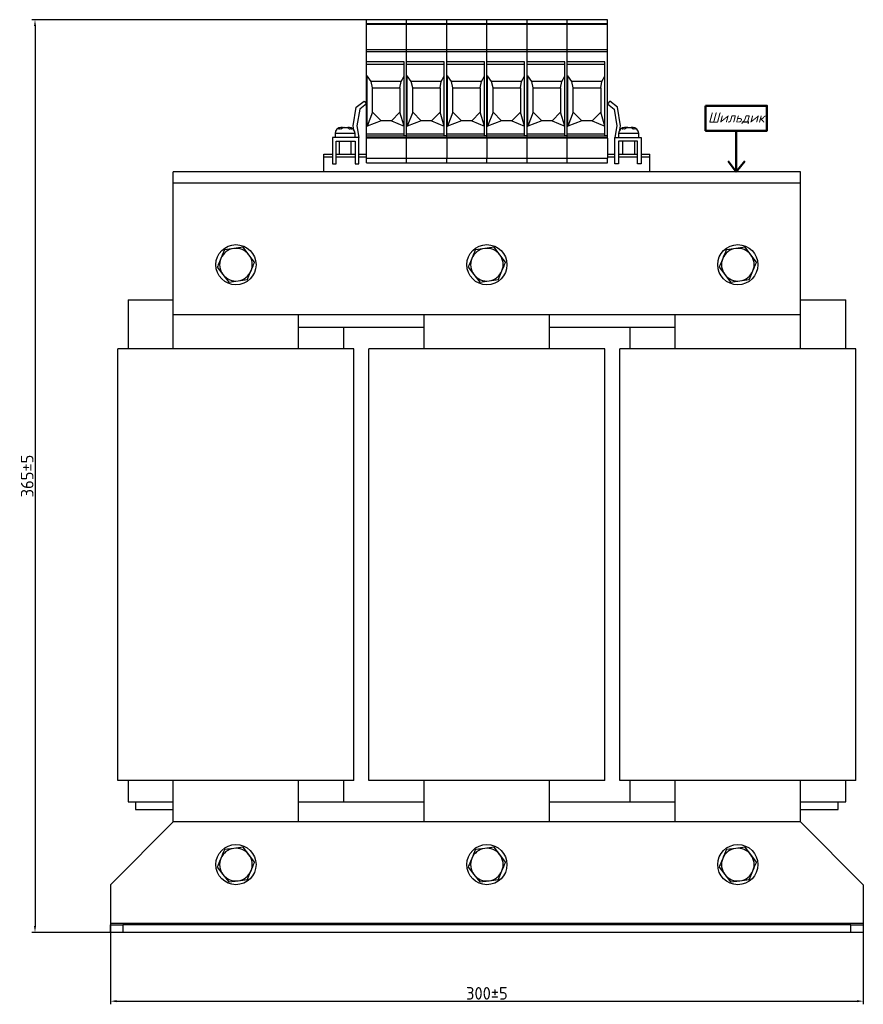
# Model space of a CAD drawing. Header units: millimetres. Extents: x -261 to 673, y 13 to 721.
# Tile 2 of 3: x -231 to 105, y 329 to 721. Entities that reach past the tile are written whole.
import ezdxf

# ---------------------------------------------------------------- set-up
doc = ezdxf.new("R2010")
doc.units = ezdxf.units.MM
doc.layers.get('0').update_dxf_attribs({"lineweight": 50})
doc.styles.add('GOST-2.304_Type-B', font='GOST Common.ttf')
doc.styles.add('GOST-2.304_Type-B_italic', font='GOST Common Italic.ttf')
doc.dimstyles.new('ISO-25', dxfattribs={"dimtxt": 5, "dimasz": 2.5, "dimexe": 1.25, "dimexo": 0.625, "dimtad": 1, "dimtoh": 1, "dimdec": 0, "dimtxsty": 'GOST-2.304_Type-B', "dimcen": 2.5, "dimadec": 0, "dimazin": 0, "dimtfac": 1, "dimtdec": 0, "dimtmove": 0, "dimatfit": 3, "dimfxl": 1, "dimarcsym": 0})

# ---------------------------------------------------------------- blocks, each defined once
blk = doc.blocks.new('*D62')
at = {"color": 0, "linetype": 'Continuous', "lineweight": -2, "transparency": 16777216}
for p, q in [((-85.9, 721.45), (-226.59, 721.45)), ((-225.34, 718.95), (-225.34, 360.35)), ((-190.9, 357.85), (-226.59, 357.85))]:
    blk.add_line(p, q, dxfattribs=at)
at = {"color": 0, "linetype": 'Continuous', "transparency": 16777216}
for points in [[(-225.75, 718.95), (-224.92, 718.95), (-225.34, 721.45)], [(-225.75, 360.35), (-224.92, 360.35), (-225.34, 357.85)]]:
    blk.add_solid(points, dxfattribs=at)
at = {"layer": 'Defpoints', "color": 0, "linetype": 'Continuous', "transparency": 16777216}
for p in [(-85.28, 721.45), (-225.34, 357.85), (-190.28, 357.85)]:
    blk.add_point(p, dxfattribs=at)
at = {"color": 0, "linetype": 'Continuous', "lineweight": 18, "transparency": 16777216, "insert": (-230.96, 539.65), "char_height": 5, "attachment_point": 2, "rotation": 90, "style": 'GOST-2.304_Type-B'}
blk.add_mtext('365%%P5', dxfattribs=at)
blk = doc.blocks.new('*D61')
at = {"color": 0, "linetype": 'Continuous', "lineweight": -2, "transparency": 16777216}
for p, q in [((-195.28, 374.23), (-195.28, 329.19)), ((104.72, 374.23), (104.72, 329.19)), ((-192.78, 330.44), (102.22, 330.44))]:
    blk.add_line(p, q, dxfattribs=at)
at = {"color": 0, "linetype": 'Continuous', "transparency": 16777216}
for points in [[(-192.78, 330.86), (-192.78, 330.03), (-195.28, 330.44)], [(102.22, 330.86), (102.22, 330.03), (104.72, 330.44)]]:
    blk.add_solid(points, dxfattribs=at)
at = {"layer": 'Defpoints', "color": 0, "linetype": 'Continuous', "transparency": 16777216}
for p in [(-195.28, 374.85), (104.72, 374.85), (104.72, 330.44)]:
    blk.add_point(p, dxfattribs=at)
at = {"color": 0, "linetype": 'Continuous', "lineweight": 18, "transparency": 16777216, "insert": (-45.28, 333.57), "char_height": 5, "attachment_point": 5, "style": 'GOST-2.304_Type-B'}
blk.add_mtext('300%%P5', dxfattribs=at)
blk = doc.blocks.new('Шильдик_2')
for p, q in [((0, 16.33), (0, 0)), ((0, 0), (-3.2, 4.27)), ((0, 0), (3.39, 4.27))]:
    blk.add_line(p, q)
blk.add_lwpolyline([(-12.21, 26.31), (12.21, 26.31), (12.21, 16.33), (-12.21, 16.33)], close=True)
at = {"insert": (0, 21.32), "char_height": 4, "width": 24.4105, "attachment_point": 5, "style": 'GOST-2.304_Type-B_italic'}
blk.add_mtext('Шильдик', dxfattribs=at)

msp = doc.modelspace()

# ---------------------------------------------------------------- linework, layer by layer
at = {"color": 7, "linetype": 'Continuous', "lineweight": 25}
for p, q in [((-77.28, 721.45), (-93.28, 721.45)), ((-93.28, 719.82), (-93.28, 721.45)), ((-77.28, 719.82), (-93.28, 719.82)), ((-93.28, 719.53), (-93.28, 719.82)), ((-77.28, 719.53), (-93.28, 719.53)), ((-93.28, 709.41), (-93.28, 719.53)), ((-61.28, 721.45), (-77.28, 721.45)), ((-77.28, 719.82), (-77.28, 721.45)), ((-61.28, 719.82), (-77.28, 719.82)), ((-77.28, 719.53), (-77.28, 719.82)), ((-61.28, 719.53), (-77.28, 719.53)), ((-77.28, 709.41), (-77.28, 719.53)), ((-61.28, 719.82), (-61.28, 721.45)), ((-45.28, 721.45), (-61.28, 721.45)), ((-61.28, 719.53), (-61.28, 719.82)), ((-45.28, 719.82), (-61.28, 719.82)), ((-61.28, 709.41), (-61.28, 719.53)), ((-45.28, 719.53), (-61.28, 719.53)), ((-45.28, 719.82), (-45.28, 721.45)), ((-29.28, 721.45), (-45.28, 721.45)), ((-45.28, 719.53), (-45.28, 719.82)), ((-29.28, 719.82), (-45.28, 719.82)), ((-45.28, 709.41), (-45.28, 719.53)), ((-29.28, 719.53), (-45.28, 719.53)), ((-13.28, 721.45), (-29.28, 721.45)), ((-29.28, 719.82), (-29.28, 721.45)), ((-13.28, 719.82), (-29.28, 719.82)), ((-29.28, 719.53), (-29.28, 719.82)), ((-13.28, 719.53), (-29.28, 719.53)), ((-29.28, 709.41), (-29.28, 719.53)), ((2.72, 721.45), (-13.28, 721.45)), ((-13.28, 719.82), (-13.28, 721.45)), ((2.72, 719.82), (-13.28, 719.82)), ((-13.28, 719.53), (-13.28, 719.82)), ((2.72, 719.53), (-13.28, 719.53)), ((-13.28, 709.41), (-13.28, 719.53)), ((2.72, 719.82), (2.72, 721.45)), ((2.72, 719.53), (2.72, 719.82)), ((2.72, 709.41), (2.72, 719.53)), ((-77.28, 709.41), (-93.28, 709.41)), ((-93.28, 708.66), (-93.28, 709.41)), ((-93.28, 704.72), (-93.28, 708.66)), ((-77.28, 708.66), (-93.28, 708.66)), ((-61.28, 709.41), (-77.28, 709.41)), ((-77.28, 708.66), (-77.28, 709.41)), ((-77.28, 704.72), (-77.28, 708.66)), ((-61.28, 708.66), (-77.28, 708.66)), ((-77.28, 675.15), (-77.28, 708.66)), ((-45.28, 709.41), (-61.28, 709.41)), ((-61.28, 708.66), (-61.28, 709.41)), ((-61.28, 675.15), (-61.28, 708.66)), ((-61.28, 704.72), (-61.28, 708.66)), ((-45.28, 708.66), (-61.28, 708.66)), ((-29.28, 709.41), (-45.28, 709.41)), ((-45.28, 708.66), (-45.28, 709.41)), ((-45.28, 675.15), (-45.28, 708.66)), ((-45.28, 704.72), (-45.28, 708.66)), ((-29.28, 708.66), (-45.28, 708.66)), ((-13.28, 709.41), (-29.28, 709.41)), ((-29.28, 708.66), (-29.28, 709.41)), ((-29.28, 704.72), (-29.28, 708.66)), ((-13.28, 708.66), (-29.28, 708.66)), ((-29.28, 675.15), (-29.28, 708.66)), ((2.72, 709.41), (-13.28, 709.41)), ((-13.28, 708.66), (-13.28, 709.41)), ((-13.28, 704.72), (-13.28, 708.66)), ((2.72, 708.66), (-13.28, 708.66)), ((-13.28, 675.15), (-13.28, 708.66)), ((2.72, 708.66), (2.72, 709.41)), ((2.72, 675.15), (2.72, 708.66)), ((-78.28, 704.72), (-93.28, 704.72)), ((-93.28, 703.57), (-93.28, 704.72)), ((-78.28, 703.57), (-93.28, 703.57)), ((-93.28, 699.09), (-93.28, 703.57)), ((-78.28, 675.15), (-78.28, 704.72)), ((-62.28, 704.72), (-77.28, 704.72)), ((-77.28, 703.57), (-77.28, 704.72)), ((-62.28, 703.57), (-77.28, 703.57)), ((-62.28, 675.15), (-62.28, 704.72)), ((-46.28, 704.72), (-61.28, 704.72)), ((-61.28, 703.57), (-61.28, 704.72)), ((-46.28, 703.57), (-61.28, 703.57)), ((-46.28, 675.15), (-46.28, 704.72)), ((-30.28, 704.72), (-45.28, 704.72)), ((-45.28, 703.57), (-45.28, 704.72)), ((-30.28, 703.57), (-45.28, 703.57)), ((-30.28, 675.15), (-30.28, 704.72)), ((-14.28, 704.72), (-29.28, 704.72)), ((-29.28, 703.57), (-29.28, 704.72)), ((-14.28, 703.57), (-29.28, 703.57)), ((-14.28, 675.15), (-14.28, 704.72)), ((1.72, 704.72), (-13.28, 704.72)), ((-13.28, 703.57), (-13.28, 704.72)), ((1.72, 703.57), (-13.28, 703.57)), ((1.72, 675.15), (1.72, 704.72)), ((-93.28, 699.09), (-92.98, 699.09)), ((-93.28, 679), (-93.28, 699.09)), ((-91.41, 696.8), (-92.98, 699.09)), ((-92.98, 679), (-92.98, 699.09)), ((-79.46, 696.8), (-78.28, 698.95)), ((-77.28, 699.09), (-76.98, 699.09)), ((-75.41, 696.8), (-76.98, 699.09)), ((-76.98, 679), (-76.98, 699.09)), ((-63.46, 696.8), (-62.28, 698.95)), ((-61.28, 699.09), (-60.98, 699.09)), ((-59.41, 696.8), (-60.98, 699.09)), ((-60.98, 679), (-60.98, 699.09)), ((-47.46, 696.8), (-46.28, 698.95)), ((-45.28, 699.09), (-44.98, 699.09)), ((-43.41, 696.8), (-44.98, 699.09)), ((-44.98, 679), (-44.98, 699.09)), ((-31.46, 696.8), (-30.28, 698.95)), ((-29.28, 699.09), (-28.98, 699.09)), ((-27.41, 696.8), (-28.98, 699.09)), ((-28.98, 679), (-28.98, 699.09)), ((-15.46, 696.8), (-14.28, 698.95)), ((-13.28, 699.09), (-12.98, 699.09)), ((-11.41, 696.8), (-12.98, 699.09)), ((-12.98, 679), (-12.98, 699.09)), ((0.54, 696.8), (1.72, 698.95)), ((-79.46, 696.8), (-91.41, 696.8)), ((-90.83, 694.3), (-91.41, 696.8)), ((-90.83, 684.6), (-90.83, 694.3)), ((-90.83, 694.3), (-79.93, 694.3)), ((-79.93, 694.3), (-79.46, 696.8)), ((-79.93, 694.3), (-79.93, 684.6)), ((-63.46, 696.8), (-75.41, 696.8)), ((-74.83, 694.3), (-75.41, 696.8)), ((-74.83, 684.6), (-74.83, 694.3)), ((-74.83, 694.3), (-63.93, 694.3)), ((-63.93, 694.3), (-63.46, 696.8)), ((-63.93, 694.3), (-63.93, 684.6)), ((-47.46, 696.8), (-59.41, 696.8)), ((-58.83, 694.3), (-59.41, 696.8)), ((-58.83, 684.6), (-58.83, 694.3)), ((-58.83, 694.3), (-47.93, 694.3)), ((-47.93, 694.3), (-47.46, 696.8)), ((-47.93, 694.3), (-47.93, 684.6)), ((-31.46, 696.8), (-43.41, 696.8)), ((-42.83, 694.3), (-43.41, 696.8)), ((-42.83, 684.6), (-42.83, 694.3)), ((-42.83, 694.3), (-31.93, 694.3)), ((-31.93, 694.3), (-31.46, 696.8)), ((-31.93, 694.3), (-31.93, 684.6)), ((-15.46, 696.8), (-27.41, 696.8)), ((-26.83, 694.3), (-27.41, 696.8)), ((-26.83, 684.6), (-26.83, 694.3)), ((-26.83, 694.3), (-15.93, 694.3)), ((-15.93, 694.3), (-15.46, 696.8)), ((-15.93, 694.3), (-15.93, 684.6)), ((0.54, 696.8), (-11.41, 696.8)), ((-10.83, 694.3), (-11.41, 696.8)), ((-10.83, 684.6), (-10.83, 694.3)), ((-10.83, 694.3), (0.07, 694.3)), ((0.07, 694.3), (0.54, 696.8)), ((0.07, 694.3), (0.07, 684.6)), ((-98.58, 679.22), (-97.35, 686.57)), ((-97.35, 686.57), (-94.21, 689.05)), ((-93.28, 687.88), (-95.96, 685.76)), ((-94.21, 689.05), (-93.28, 687.88)), ((3.65, 689.05), (2.72, 687.88)), ((2.72, 687.88), (5.41, 685.76)), ((6.79, 686.57), (3.65, 689.05)), ((8.03, 679.22), (6.79, 686.57)), ((-95.96, 685.76), (-97.06, 679.22)), ((-90.83, 684.6), (-92.98, 679)), ((-87.43, 681.2), (-90.83, 684.6)), ((-79.93, 684.6), (-83.33, 681.2)), ((-78.28, 679.1), (-79.93, 684.6)), ((-74.83, 684.6), (-76.98, 679)), ((-71.43, 681.2), (-74.83, 684.6)), ((-63.93, 684.6), (-67.33, 681.2)), ((-62.28, 679.1), (-63.93, 684.6)), ((-58.83, 684.6), (-60.98, 679)), ((-55.43, 681.2), (-58.83, 684.6)), ((-47.93, 684.6), (-51.33, 681.2)), ((-46.28, 679.1), (-47.93, 684.6)), ((-42.83, 684.6), (-44.98, 679)), ((-39.43, 681.2), (-42.83, 684.6)), ((-31.93, 684.6), (-35.33, 681.2)), ((-30.28, 679.1), (-31.93, 684.6)), ((-26.83, 684.6), (-28.98, 679)), ((-23.43, 681.2), (-26.83, 684.6)), ((-15.93, 684.6), (-19.33, 681.2)), ((-14.28, 679.1), (-15.93, 684.6)), ((-10.83, 684.6), (-12.98, 679)), ((-7.43, 681.2), (-10.83, 684.6)), ((0.07, 684.6), (-3.33, 681.2)), ((1.72, 679.1), (0.07, 684.6)), ((5.41, 685.76), (6.51, 679.22)), ((-98.31, 677.6), (-98.58, 679.22)), ((-97.06, 679.22), (-96.28, 674.55)), ((-93.28, 679), (-92.98, 679)), ((-93.28, 675.8), (-93.28, 679)), ((-87.43, 681.2), (-92.98, 679)), ((-83.33, 681.2), (-87.43, 681.2)), ((-83.33, 681.2), (-78.28, 679.1)), ((-77.28, 679), (-76.98, 679)), ((-71.43, 681.2), (-76.98, 679)), ((-67.33, 681.2), (-71.43, 681.2)), ((-67.33, 681.2), (-62.28, 679.1)), ((-61.28, 679), (-60.98, 679)), ((-55.43, 681.2), (-60.98, 679)), ((-51.33, 681.2), (-55.43, 681.2)), ((-51.33, 681.2), (-46.28, 679.1)), ((-45.28, 679), (-44.98, 679)), ((-39.43, 681.2), (-44.98, 679)), ((-35.33, 681.2), (-39.43, 681.2)), ((-35.33, 681.2), (-30.28, 679.1)), ((-29.28, 679), (-28.98, 679)), ((-23.43, 681.2), (-28.98, 679)), ((-19.33, 681.2), (-23.43, 681.2)), ((-19.33, 681.2), (-14.28, 679.1)), ((-13.28, 679), (-12.98, 679)), ((-7.43, 681.2), (-12.98, 679)), ((-3.33, 681.2), (-7.43, 681.2)), ((-3.33, 681.2), (1.72, 679.1)), ((6.51, 679.22), (5.72, 674.55)), ((7.75, 677.6), (8.03, 679.22)), ((-105.78, 676.05), (-105.78, 674.55)), ((-103.28, 678.55), (-103.2, 678.55)), ((-102.84, 678.55), (-103.2, 678.55)), ((-102.25, 678.55), (-102.86, 678.43)), ((-102.84, 678.29), (-102.84, 678.55)), ((-102.09, 678.55), (-102.25, 678.55)), ((-102.09, 678.55), (-101.31, 678.55)), ((-100.31, 678.55), (-100.72, 678.55)), ((-100.31, 678.55), (-100.28, 678.55)), ((-97.78, 674.55), (-97.78, 676.05)), ((-93.28, 675.09), (-93.28, 675.8)), ((-78.28, 675.8), (-93.28, 675.8)), ((-77.28, 675.09), (-93.28, 675.09)), ((-93.28, 674.45), (-93.28, 675.09)), ((-77.28, 675.15), (-78.28, 675.15)), ((-77.28, 675.09), (-77.28, 675.8)), ((-62.28, 675.8), (-77.28, 675.8)), ((-77.28, 675.09), (-77.28, 675.15)), ((-61.28, 675.09), (-77.28, 675.09)), ((-77.28, 674.45), (-77.28, 675.09)), ((-61.28, 675.15), (-62.28, 675.15)), ((-61.28, 675.09), (-61.28, 675.8)), ((-46.28, 675.8), (-61.28, 675.8)), ((-61.28, 675.09), (-61.28, 675.15)), ((-61.28, 674.45), (-61.28, 675.09)), ((-45.28, 675.09), (-61.28, 675.09)), ((-45.28, 675.15), (-46.28, 675.15)), ((-45.28, 675.09), (-45.28, 675.8)), ((-30.28, 675.8), (-45.28, 675.8)), ((-45.28, 675.09), (-45.28, 675.15)), ((-45.28, 674.45), (-45.28, 675.09)), ((-29.28, 675.09), (-45.28, 675.09)), ((-29.28, 675.15), (-30.28, 675.15)), ((-29.28, 675.09), (-29.28, 675.8)), ((-14.28, 675.8), (-29.28, 675.8)), ((-29.28, 675.09), (-29.28, 675.15)), ((-13.28, 675.09), (-29.28, 675.09)), ((-29.28, 674.45), (-29.28, 675.09)), ((-13.28, 675.15), (-14.28, 675.15)), ((-13.28, 675.09), (-13.28, 675.8)), ((1.72, 675.8), (-13.28, 675.8)), ((-13.28, 675.09), (-13.28, 675.15)), ((2.72, 675.09), (-13.28, 675.09)), ((-13.28, 674.45), (-13.28, 675.09)), ((2.72, 675.15), (1.72, 675.15)), ((2.72, 675.09), (2.72, 675.15)), ((2.72, 674.45), (2.72, 675.09)), ((7.22, 676.05), (7.22, 674.55)), ((9.72, 678.55), (9.8, 678.55)), ((10.16, 678.55), (9.8, 678.55)), ((10.75, 678.55), (10.16, 678.44)), ((10.16, 678.29), (10.16, 678.55)), ((10.91, 678.55), (10.75, 678.55)), ((10.91, 678.55), (11.69, 678.55)), ((12.69, 678.55), (12.28, 678.55)), ((12.69, 678.55), (12.72, 678.55)), ((15.22, 674.55), (15.22, 676.05)), ((-106.78, 674.55), (-106.78, 664.05)), ((-96.28, 674.55), (-106.78, 674.55)), ((-105.28, 673.05), (-97.78, 673.05)), ((-105.28, 664.05), (-105.28, 673.05)), ((-104.18, 673.05), (-104.18, 667.85)), ((-99.38, 667.85), (-99.38, 673.05)), ((-97.78, 673.05), (-97.78, 664.05)), ((-96.28, 664.05), (-96.28, 674.55)), ((-93.28, 674.2), (-93.28, 674.45)), ((-77.28, 674.45), (-93.28, 674.45)), ((-77.28, 674.2), (-93.28, 674.2)), ((-93.28, 666.24), (-93.28, 674.2)), ((-77.28, 674.2), (-77.28, 674.45)), ((-61.28, 674.45), (-77.28, 674.45)), ((-61.28, 674.2), (-77.28, 674.2)), ((-77.28, 666.24), (-77.28, 674.2)), ((-61.28, 674.2), (-61.28, 674.45)), ((-45.28, 674.45), (-61.28, 674.45)), ((-61.28, 674.2), (-61.28, 666.24)), ((-45.28, 674.2), (-61.28, 674.2)), ((-45.28, 674.2), (-45.28, 674.45)), ((-29.28, 674.45), (-45.28, 674.45)), ((-45.28, 674.2), (-45.28, 666.24)), ((-29.28, 674.2), (-45.28, 674.2)), ((-29.28, 674.2), (-29.28, 674.45)), ((-13.28, 674.45), (-29.28, 674.45)), ((-13.28, 674.2), (-29.28, 674.2)), ((-29.28, 666.24), (-29.28, 674.2)), ((2.72, 674.45), (-13.28, 674.45)), ((-13.28, 674.2), (-13.28, 674.45)), ((2.72, 674.2), (-13.28, 674.2)), ((-13.28, 666.24), (-13.28, 674.2)), ((2.72, 674.2), (2.72, 674.45)), ((2.72, 674.2), (2.72, 666.24)), ((5.72, 674.55), (16.22, 674.55)), ((5.72, 664.05), (5.72, 674.55)), ((7.22, 673.05), (7.22, 664.05)), ((14.72, 673.05), (7.22, 673.05)), ((8.82, 673.05), (8.82, 667.85)), ((13.62, 667.85), (13.62, 673.05)), ((14.72, 664.05), (14.72, 673.05)), ((16.22, 674.55), (16.22, 664.05)), ((-110.28, 666.85), (-110.28, 667.85)), ((-110.28, 667.85), (-106.78, 667.85)), ((-110.28, 666.85), (-106.78, 666.85)), ((-110.28, 660.85), (-110.28, 666.85)), ((-105.28, 667.85), (-97.78, 667.85)), ((-105.28, 666.85), (-97.78, 666.85)), ((-96.28, 667.85), (-93.28, 667.85)), ((-96.28, 666.85), (-93.28, 666.85)), ((2.72, 667.85), (5.72, 667.85)), ((2.72, 666.85), (5.72, 666.85)), ((7.22, 667.85), (14.72, 667.85)), ((7.22, 666.85), (14.72, 666.85)), ((16.22, 667.85), (19.72, 667.85)), ((16.22, 666.85), (19.72, 666.85)), ((19.72, 666.85), (19.72, 667.85)), ((19.72, 660.85), (19.72, 666.85)), ((-106.78, 664.05), (-105.28, 664.05)), ((-97.78, 664.05), (-96.28, 664.05)), ((-93.28, 666.24), (-77.28, 666.24)), ((-93.28, 664.45), (-93.28, 666.24)), ((-93.28, 664.45), (-77.28, 664.45)), ((-77.28, 666.24), (-61.28, 666.24)), ((-77.28, 664.45), (-77.28, 666.24)), ((-77.28, 664.45), (-61.28, 664.45)), ((-61.28, 664.45), (-61.28, 666.24)), ((-61.28, 666.24), (-45.28, 666.24)), ((-61.28, 664.45), (-45.28, 664.45)), ((-45.28, 664.45), (-45.28, 666.24)), ((-45.28, 666.24), (-29.28, 666.24)), ((-45.28, 664.45), (-29.28, 664.45)), ((-29.28, 666.24), (-13.28, 666.24)), ((-29.28, 664.45), (-29.28, 666.24)), ((-29.28, 664.45), (-13.28, 664.45)), ((-13.28, 666.24), (2.72, 666.24)), ((-13.28, 664.45), (-13.28, 666.24)), ((-13.28, 664.45), (2.72, 664.45)), ((2.72, 664.45), (2.72, 666.24)), ((7.22, 664.05), (5.72, 664.05)), ((16.22, 664.05), (14.72, 664.05)), ((79.72, 660.85), (-170.28, 660.85)), ((-170.28, 656.35), (-170.28, 660.85)), ((79.72, 656.35), (79.72, 660.85)), ((79.72, 656.35), (-170.28, 656.35)), ((-170.28, 603.85), (-170.28, 656.35)), ((79.72, 603.85), (79.72, 656.35)), ((-146.12, 630.3), (-149.85, 629.81)), ((-142.4, 630.79), (-146.12, 630.3)), ((-140.12, 627.81), (-142.4, 630.79)), ((-137.84, 624.83), (-140.12, 627.81)), ((-46.12, 630.3), (-49.85, 629.81)), ((-42.4, 630.79), (-46.12, 630.3)), ((-40.12, 627.81), (-42.4, 630.79)), ((-37.84, 624.83), (-40.12, 627.81)), ((53.88, 630.3), (50.15, 629.81)), ((57.6, 630.79), (53.88, 630.3)), ((59.88, 627.81), (57.6, 630.79)), ((62.16, 624.83), (59.88, 627.81)), ((-152.72, 622.88), (-150.44, 619.9)), ((-150.44, 619.9), (-148.15, 616.92)), ((-52.72, 622.88), (-50.44, 619.9)), ((-50.44, 619.9), (-48.15, 616.92)), ((47.28, 622.88), (49.56, 619.9)), ((49.56, 619.9), (51.85, 616.92)), ((-148.15, 616.92), (-144.43, 617.41)), ((-144.43, 617.41), (-140.71, 617.9)), ((-48.15, 616.92), (-44.43, 617.41)), ((-44.43, 617.41), (-40.71, 617.9)), ((51.85, 616.92), (55.57, 617.41)), ((55.57, 617.41), (59.29, 617.9)), ((-188.28, 609.85), (-188.28, 590.35)), ((-188.28, 609.85), (-170.28, 609.85)), ((79.72, 609.85), (97.72, 609.85)), ((97.72, 590.35), (97.72, 609.85)), ((-170.28, 590.35), (-170.28, 603.85)), ((79.72, 603.85), (-170.28, 603.85)), ((-120.28, 590.35), (-120.28, 603.85)), ((-70.28, 590.35), (-70.28, 603.85)), ((-20.28, 590.35), (-20.28, 603.85)), ((29.72, 590.35), (29.72, 603.85)), ((79.72, 590.35), (79.72, 603.85)), ((-70.28, 598.85), (-120.28, 598.85)), ((-102.28, 590.35), (-102.28, 598.85)), ((29.72, 598.85), (-20.28, 598.85)), ((11.72, 598.85), (11.72, 590.35)), ((-192.28, 418.35), (-192.28, 590.35)), ((-177.28, 590.35), (-192.28, 590.35)), ((-113.28, 590.35), (-177.28, 590.35)), ((-98.28, 590.35), (-113.28, 590.35)), ((-98.28, 418.35), (-98.28, 590.35)), ((-92.28, 418.35), (-92.28, 590.35)), ((-77.28, 590.35), (-92.28, 590.35)), ((-13.28, 590.35), (-77.28, 590.35)), ((1.72, 590.35), (-13.28, 590.35)), ((1.72, 418.35), (1.72, 590.35)), ((7.72, 418.35), (7.72, 590.35)), ((22.72, 590.35), (7.72, 590.35)), ((86.72, 590.35), (22.72, 590.35)), ((101.72, 590.35), (86.72, 590.35)), ((101.72, 418.35), (101.72, 590.35)), ((-177.28, 418.35), (-192.28, 418.35)), ((-188.28, 418.35), (-188.28, 409.85)), ((-113.28, 418.35), (-177.28, 418.35)), ((-170.28, 401.85), (-170.28, 418.35)), ((-120.28, 401.85), (-120.28, 418.35)), ((-98.28, 418.35), (-113.28, 418.35)), ((-102.28, 409.85), (-102.28, 418.35)), ((-77.28, 418.35), (-92.28, 418.35)), ((-13.28, 418.35), (-77.28, 418.35)), ((-70.28, 401.85), (-70.28, 418.35)), ((-20.28, 401.85), (-20.28, 418.35)), ((1.72, 418.35), (-13.28, 418.35)), ((22.72, 418.35), (7.72, 418.35)), ((11.72, 418.35), (11.72, 409.85)), ((86.72, 418.35), (22.72, 418.35)), ((29.72, 401.85), (29.72, 418.35)), ((79.72, 401.85), (79.72, 418.35)), ((101.72, 418.35), (86.72, 418.35)), ((97.72, 409.85), (97.72, 418.35)), ((-188.28, 409.85), (-170.28, 409.85)), ((-185.28, 409.85), (-185.28, 406.85)), ((-120.28, 409.85), (-70.28, 409.85)), ((-20.28, 409.85), (29.72, 409.85)), ((79.72, 409.85), (97.72, 409.85)), ((94.72, 406.85), (94.72, 409.85)), ((-185.28, 406.85), (-170.28, 406.85)), ((79.72, 406.85), (94.72, 406.85)), ((-170.28, 401.85), (-195.28, 376.85)), ((79.72, 401.85), (-170.28, 401.85)), ((104.72, 376.85), (79.72, 401.85)), ((-146.12, 391.3), (-149.85, 390.81)), ((-142.4, 391.79), (-146.12, 391.3)), ((-140.12, 388.81), (-142.4, 391.79)), ((-137.84, 385.83), (-140.12, 388.81)), ((-46.12, 391.3), (-49.85, 390.81)), ((-42.4, 391.79), (-46.12, 391.3)), ((-40.12, 388.81), (-42.4, 391.79)), ((-37.84, 385.83), (-40.12, 388.81)), ((53.88, 391.3), (50.15, 390.81)), ((57.6, 391.79), (53.88, 391.3)), ((59.88, 388.81), (57.6, 391.79)), ((62.16, 385.83), (59.88, 388.81)), ((-152.72, 383.88), (-150.44, 380.9)), ((-150.44, 380.9), (-148.15, 377.92)), ((-52.72, 383.88), (-50.44, 380.9)), ((-50.44, 380.9), (-48.15, 377.92)), ((47.28, 383.88), (49.56, 380.9)), ((49.56, 380.9), (51.85, 377.92)), ((-195.28, 376.85), (-195.28, 361.35)), ((-148.15, 377.92), (-144.43, 378.41)), ((-144.43, 378.41), (-140.71, 378.9)), ((-48.15, 377.92), (-44.43, 378.41)), ((-44.43, 378.41), (-40.71, 378.9)), ((51.85, 377.92), (55.57, 378.41)), ((55.57, 378.41), (59.29, 378.9)), ((104.72, 376.85), (104.72, 361.35)), ((104.72, 361.35), (-195.28, 361.35)), ((-195.28, 361.35), (-195.28, 360.85)), ((104.72, 361.35), (104.72, 360.85)), ((-195.28, 357.85), (-195.28, 360.85)), ((-195.28, 360.85), (-190.28, 360.85)), ((-190.28, 357.85), (-195.28, 357.85)), ((-190.28, 360.85), (-190.28, 357.85)), ((99.72, 360.85), (-190.28, 360.85)), ((99.72, 357.85), (-190.28, 357.85)), ((99.72, 357.85), (99.72, 360.85)), ((99.72, 360.85), (104.72, 360.85)), ((104.72, 357.85), (99.72, 357.85)), ((104.72, 360.85), (104.72, 357.85))]:
    msp.add_line(p, q, dxfattribs=at)
at = {"color": 8, "linetype": 'Continuous', "lineweight": 25}
for p, q in [((-98.8, 676.05), (-105.78, 676.05)), ((-97.78, 676.05), (-98.8, 676.05)), ((14.2, 676.05), (7.22, 676.05)), ((15.22, 676.05), (14.2, 676.05))]:
    msp.add_line(p, q, dxfattribs=at)
at = {"color": 7, "linetype": 'Continuous', "lineweight": 25}
for centre in [(-145.28, 623.85), (-45.28, 623.85), (54.72, 623.85), (-145.28, 384.85), (-45.28, 384.85), (54.72, 384.85)]:
    msp.add_circle(centre, 8, dxfattribs=at)
for centre, radius, start, end in [((-103.28, 676.05), 2.5, 90, 180), ((-100.28, 676.05), 2.5, 0, 90), ((9.72, 676.05), 2.5, 90, 180), ((12.72, 676.05), 2.5, 0, 90), ((-145.28, 623.85), 6.5, 97.4773, 157.4773), ((-145.28, 623.85), 6.5, 37.4773, 97.4773), ((-145.28, 623.85), 6.5, 337.4773, 37.4773), ((-45.28, 623.85), 6.5, 97.4773, 157.4773), ((-45.28, 623.85), 6.5, 37.4773, 97.4773), ((-45.28, 623.85), 6.5, 337.4773, 37.4773), ((54.72, 623.85), 6.5, 97.4773, 157.4773), ((54.72, 623.85), 6.5, 37.4773, 97.4773), ((54.72, 623.85), 6.5, 337.4773, 37.4773), ((-145.28, 623.85), 6.5, 157.4773, 217.4773), ((-45.28, 623.85), 6.5, 157.4773, 217.4773), ((54.72, 623.85), 6.5, 157.4773, 217.4773), ((-145.28, 623.85), 6.5, 217.4773, 277.4773), ((-145.28, 623.85), 6.5, 277.4773, 337.4773), ((-45.28, 623.85), 6.5, 217.4773, 277.4773), ((-45.28, 623.85), 6.5, 277.4773, 337.4773), ((54.72, 623.85), 6.5, 217.4773, 277.4773), ((54.72, 623.85), 6.5, 277.4773, 337.4773), ((-145.28, 384.85), 6.5, 97.4773, 157.4773), ((-145.28, 384.85), 6.5, 37.4773, 97.4773), ((-145.28, 384.85), 6.5, 337.4773, 37.4773), ((-45.28, 384.85), 6.5, 97.4773, 157.4773), ((-45.28, 384.85), 6.5, 37.4773, 97.4773), ((-45.28, 384.85), 6.5, 337.4773, 37.4773), ((54.72, 384.85), 6.5, 97.4773, 157.4773), ((54.72, 384.85), 6.5, 37.4773, 97.4773), ((54.72, 384.85), 6.5, 337.4773, 37.4773), ((-145.28, 384.85), 6.5, 157.4773, 217.4773), ((-45.28, 384.85), 6.5, 157.4773, 217.4773), ((54.72, 384.85), 6.5, 157.4773, 217.4773), ((-145.28, 384.85), 6.5, 217.4773, 277.4773), ((-145.28, 384.85), 6.5, 277.4773, 337.4773), ((-45.28, 384.85), 6.5, 217.4773, 277.4773), ((-45.28, 384.85), 6.5, 277.4773, 337.4773), ((54.72, 384.85), 6.5, 217.4773, 277.4773), ((54.72, 384.85), 6.5, 277.4773, 337.4773)]:
    msp.add_arc(centre, radius, start, end, dxfattribs=at)
for points, knots in [([(-103.2, 678.55), (-103.4, 678.53), (-103.79, 678.48), (-104.16, 678.19), (-104.32, 678), (-104.34, 677.98)], [0, 0, 0, 0, 0.476022, 0.95418, 1, 1, 1, 1]), ([(-103.22, 677.98), (-103.2, 678.01), (-103.03, 678.2), (-102.66, 678.49), (-102.28, 678.53), (-102.09, 678.55)], [0, 0, 0, 0, 0.072292, 0.52415, 1, 1, 1, 1]), ([(-101.31, 678.55), (-101.1, 678.53), (-100.66, 678.48), (-100.25, 678.19), (-100.06, 678), (-100.05, 677.98)], [0, 0, 0, 0, 0.4760222, 0.9541803, 1, 1, 1, 1]), ([(-99.04, 677.98), (-99.07, 678.01), (-99.26, 678.2), (-99.67, 678.49), (-100.09, 678.53), (-100.31, 678.55)], [0, 0, 0, 0, 0.072292, 0.52415, 1, 1, 1, 1]), ([(9.8, 678.55), (9.6, 678.53), (9.21, 678.48), (8.84, 678.19), (8.68, 678), (8.66, 677.98)], [0, 0, 0, 0, 0.476022, 0.95418, 1, 1, 1, 1]), ([(9.78, 677.98), (9.8, 678.01), (9.97, 678.2), (10.34, 678.49), (10.72, 678.53), (10.91, 678.55)], [0, 0, 0, 0, 0.072292, 0.52415, 1, 1, 1, 1]), ([(11.69, 678.55), (11.9, 678.53), (12.34, 678.48), (12.75, 678.19), (12.94, 678), (12.95, 677.98)], [0, 0, 0, 0, 0.4760222, 0.9541803, 1, 1, 1, 1]), ([(13.96, 677.98), (13.93, 678.01), (13.74, 678.2), (13.33, 678.49), (12.91, 678.53), (12.69, 678.55)], [0, 0, 0, 0, 0.072292, 0.52415, 1, 1, 1, 1]), ([(-149.85, 629.81), (-149.86, 629.78), (-150.33, 628.64), (-150.81, 627.47), (-151.28, 626.34)], [0, 0, 0, 0, 0.026995, 1, 1, 1, 1]), ([(-49.85, 629.81), (-49.86, 629.78), (-50.33, 628.64), (-50.81, 627.47), (-51.28, 626.34)], [0, 0, 0, 0, 0.026995, 1, 1, 1, 1]), ([(50.15, 629.81), (50.14, 629.78), (49.67, 628.64), (49.19, 627.47), (48.72, 626.34)], [0, 0, 0, 0, 0.026995, 1, 1, 1, 1]), ([(-151.28, 626.34), (-151.64, 625.47), (-152.13, 624.31), (-152.6, 623.17), (-152.72, 622.88)], [0, 0, 0, 0, 0.7469333, 1, 1, 1, 1]), ([(-139.27, 621.36), (-138.81, 622.49), (-138.32, 623.66), (-137.85, 624.8), (-137.84, 624.83)], [0, 0, 0, 0, 0.973005, 1, 1, 1, 1]), ([(-51.28, 626.34), (-51.64, 625.47), (-52.13, 624.31), (-52.6, 623.17), (-52.72, 622.88)], [0, 0, 0, 0, 0.746933, 1, 1, 1, 1]), ([(-39.27, 621.36), (-38.81, 622.49), (-38.32, 623.66), (-37.85, 624.8), (-37.84, 624.83)], [0, 0, 0, 0, 0.973005, 1, 1, 1, 1]), ([(48.72, 626.34), (48.36, 625.47), (47.87, 624.31), (47.4, 623.17), (47.28, 622.88)], [0, 0, 0, 0, 0.746933, 1, 1, 1, 1]), ([(60.73, 621.36), (61.19, 622.49), (61.68, 623.66), (62.15, 624.8), (62.16, 624.83)], [0, 0, 0, 0, 0.973005, 1, 1, 1, 1]), ([(-140.71, 617.9), (-140.59, 618.19), (-140.12, 619.33), (-139.63, 620.49), (-139.27, 621.36)], [0, 0, 0, 0, 0.2530667, 1, 1, 1, 1]), ([(-40.71, 617.9), (-40.59, 618.19), (-40.12, 619.33), (-39.63, 620.49), (-39.27, 621.36)], [0, 0, 0, 0, 0.2530667, 1, 1, 1, 1]), ([(59.29, 617.9), (59.41, 618.19), (59.88, 619.33), (60.37, 620.49), (60.73, 621.36)], [0, 0, 0, 0, 0.2530667, 1, 1, 1, 1]), ([(-149.85, 390.81), (-149.86, 390.78), (-150.33, 389.64), (-150.81, 388.47), (-151.28, 387.34)], [0, 0, 0, 0, 0.026995, 1, 1, 1, 1]), ([(-49.85, 390.81), (-49.86, 390.78), (-50.33, 389.64), (-50.81, 388.47), (-51.28, 387.34)], [0, 0, 0, 0, 0.026995, 1, 1, 1, 1]), ([(50.15, 390.81), (50.14, 390.78), (49.67, 389.64), (49.19, 388.47), (48.72, 387.34)], [0, 0, 0, 0, 0.0269953, 1, 1, 1, 1]), ([(-151.28, 387.34), (-151.64, 386.47), (-152.13, 385.31), (-152.6, 384.17), (-152.72, 383.88)], [0, 0, 0, 0, 0.746933, 1, 1, 1, 1]), ([(-139.27, 382.36), (-138.81, 383.49), (-138.32, 384.66), (-137.85, 385.8), (-137.84, 385.83)], [0, 0, 0, 0, 0.973005, 1, 1, 1, 1]), ([(-51.28, 387.34), (-51.64, 386.47), (-52.13, 385.31), (-52.6, 384.17), (-52.72, 383.88)], [0, 0, 0, 0, 0.7469333, 1, 1, 1, 1]), ([(-39.27, 382.36), (-38.81, 383.49), (-38.32, 384.66), (-37.85, 385.8), (-37.84, 385.83)], [0, 0, 0, 0, 0.973005, 1, 1, 1, 1]), ([(48.72, 387.34), (48.36, 386.47), (47.87, 385.31), (47.4, 384.17), (47.28, 383.88)], [0, 0, 0, 0, 0.746933, 1, 1, 1, 1]), ([(60.73, 382.36), (61.19, 383.49), (61.68, 384.66), (62.15, 385.8), (62.16, 385.83)], [0, 0, 0, 0, 0.973005, 1, 1, 1, 1]), ([(-140.71, 378.9), (-140.59, 379.19), (-140.12, 380.33), (-139.63, 381.49), (-139.27, 382.36)], [0, 0, 0, 0, 0.253067, 1, 1, 1, 1]), ([(-40.71, 378.9), (-40.59, 379.19), (-40.12, 380.33), (-39.63, 381.49), (-39.27, 382.36)], [0, 0, 0, 0, 0.253067, 1, 1, 1, 1]), ([(59.29, 378.9), (59.41, 379.19), (59.88, 380.33), (60.37, 381.49), (60.73, 382.36)], [0, 0, 0, 0, 0.253067, 1, 1, 1, 1])]:
    msp.add_open_spline(points, degree=3, knots=knots, dxfattribs=at)
for points in [[(-104.34, 677.98), (-104.15, 678.02), (-103.78, 678.09), (-103.41, 678.02), (-103.22, 677.98)], [(-100.05, 677.98), (-99.88, 678.02), (-99.54, 678.09), (-99.21, 678.02), (-99.04, 677.98)], [(8.66, 677.98), (8.85, 678.02), (9.22, 678.09), (9.59, 678.02), (9.78, 677.98)], [(12.95, 677.98), (13.12, 678.02), (13.46, 678.09), (13.79, 678.02), (13.96, 677.98)]]:
    msp.add_open_spline(points, degree=3, dxfattribs=at)

# ---------------------------------------------------------------- block references
msp.add_blockref('Шильдик_2', (54.11, 660.85))

# ---------------------------------------------------------------- dimensions: what is measured, and where the dimension line sits
at = {"color": 7, "linetype": 'Continuous', "lineweight": 18}
dim = msp.add_linear_dim(base=(-225.34, 357.85), p1=(-85.28, 721.45), p2=(-190.28, 357.85), angle=90, text='365%%P5', dimstyle='ISO-25', dxfattribs=at)
dim.commit()
dim.dimension.update_dxf_attribs({"geometry": '*D62', "text_midpoint": (-225.34, 539.65), "dimtype": 160})
dim = msp.add_linear_dim(base=(104.72, 330.44), p1=(-195.28, 374.85), p2=(104.72, 374.85), text='300%%P5', dimstyle='ISO-25', dxfattribs=at)
dim.commit()
dim.dimension.update_dxf_attribs({"geometry": '*D61', "text_midpoint": (-45.28, 333.57)})

doc.saveas('drawing.dxf')
